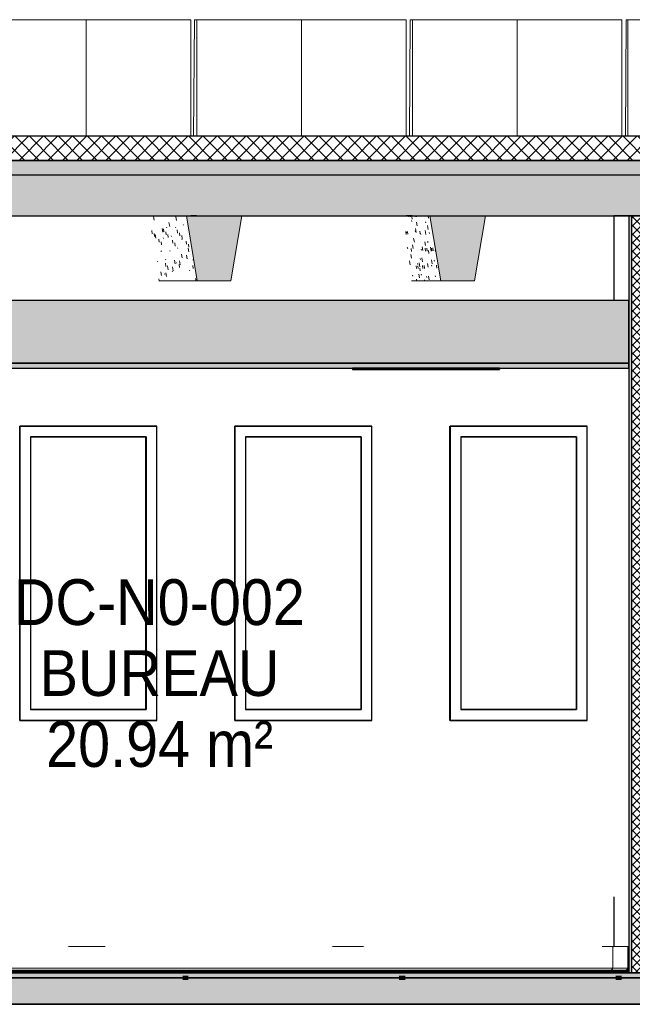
# Model space of a CAD drawing. Header units: centimetres. Extents: x -2631 to 9172, y -3616 to 502.
# Tile 25 of 36: x 3746 to 4000, y -13 to 396. Entities that reach past the tile are written whole.
import ezdxf

# ---------------------------------------------------------------- set-up
doc = ezdxf.new("R2010")
doc.units = ezdxf.units.CM
doc.linetypes.add('Tiret_2_', pattern=[0.25, 0.125, -0.125])
for name, color, linetype, lineweight in [('0-1', 7, 'Continuous', 5), ('HACHURE_C-3', 7, 'Continuous', 18), ('MUR', 7, 'Continuous', 25), ('MUR_C', 7, 'Continuous', 25), ('OSSATURE', 7, 'Continuous', 18), ('OSSATURE-2', 7, 'Continuous', 25), ('PLAF', 7, 'Continuous', 25), ('SERRU-traverse', 7, 'Continuous', 18), ('SOL', 7, 'Continuous', 25), ('SOL_C', 7, 'Continuous', 25), ('TOIT_C', 7, 'Continuous', 25)]:
    doc.layers.add(name, color=color, linetype=linetype, lineweight=lineweight)
for name, color, linetype, lineweight, true_color in [('A-FLOR-PATT-1', 7, 'Continuous', 25, 0x616161), ('A-FLOR-PATT-2', 7, 'Continuous', 18, 0x787878), ('A-FLOR-PATT-3', 7, 'Continuous', 25, 0x787878), ('A-ROOF-PATT-1', 9, 'Continuous', 5, 0x808080), ('ANNOTATIONS-2', 4, 'Tiret_2_', 100, 0x00ffff), ('ETIQUETTE-1', 9, 'Continuous', 30, 0x808080), ('HACHURE_C-1', 7, 'Continuous', 5, 0xdadada), ('MENUISERIES-1', 9, 'Continuous', 18, 0x808080), ('MENUISERIES-2', 9, 'Continuous', 25, 0x808080), ('MENUISERIES-3', 7, 'Continuous', 25, 0x5c63b1), ('MOBILIER-2', 7, 'Continuous', 25, 0x7f7f7f), ('OSSATURE-3', 9, 'Continuous', 5, 0x808080), ('OSSATURE-4', 9, 'Continuous', 18, 0x808080), ('OSSATURE_C-1', 9, 'Continuous', 18, 0x808080), ('PLAF-1', 7, 'Continuous', 25, 0xffcd9b), ('PLAF-2', 7, 'Continuous', 25, 0x2ccfd3), ('PLAF_C-1', 7, 'Continuous', 25, 0xffcd9b), ('PLAF_C-2', 7, 'Continuous', 25, 0x2ccfd3), ('SERRU-1', 9, 'Continuous', 18, 0x808080), ('TOIT-1', 9, 'Continuous', 25, 0x808080), ('TOIT_C-1', 9, 'Continuous', 25, 0x808080), ('Z-1', 9, 'Continuous', 18, 0x808080)]:
    doc.layers.add(name, color=color, linetype=linetype, lineweight=lineweight, true_color=true_color)
doc.styles.add('Arial', font='arial.ttf', dxfattribs={"width": 0.9, "height": 19})

# ---------------------------------------------------------------- blocks, each defined once
blk = doc.blocks.new('XXX_VIDE FENETRE - 550-V30-Coupe AA_Lot 05_Isolation plafond')
at = {"layer": 'MENUISERIES-2'}
for p, q in [((-1052.81, 226.98), (-996.29, 226.98)), ((-1052.81, 226.98), (-996.29, 226.98)), ((-1052.75, 226.98), (-1052.81, 226.98)), ((-995.87, 226.98), (-1052.75, 226.98)), ((-1052.75, 226.98), (-1052.75, 104.81)), ((-996.84, 226.98), (-996.29, 226.98)), ((-996.29, 226.98), (-995.9, 226.98)), ((-995.87, 104.81), (-995.87, 226.98)), ((-1048.26, 222.48), (-1048.26, 109.31)), ((-1000.78, 222.48), (-1048.26, 222.48)), ((-1048.26, 222.48), (-1000.36, 222.48)), ((-1000.36, 222.48), (-1000.78, 222.48)), ((-1000.36, 222.48), (-1000.36, 109.31)), ((-1048.26, 109.31), (-1000.36, 109.31)), ((-1000.78, 109.31), (-1048.26, 109.31)), ((-1000.36, 109.31), (-1000.78, 109.31)), ((-1052.81, 104.81), (-1025.37, 104.81)), ((-996.29, 104.81), (-1052.81, 104.81)), ((-1052.81, 104.81), (-1052.75, 104.81)), ((-996.29, 104.81), (-1052.81, 104.81)), ((-1052.75, 104.81), (-995.87, 104.81)), ((-996.93, 104.81), (-996.29, 104.81)), ((-996.29, 104.81), (-995.9, 104.81))]:
    blk.add_line(p, q, dxfattribs=at)
at = {"layer": 'MENUISERIES-3'}
for p, q in [((-1000.66, 222.48), (-1048.26, 222.48)), ((-1048.26, 222.48), (-1000.56, 222.48)), ((-1000.56, 222.48), (-1000.66, 222.48)), ((-1000.56, 222.48), (-1000.56, 109.31)), ((-1000.56, 109.31), (-1048.26, 109.31)), ((-1048.26, 109.31), (-1000.66, 109.31)), ((-1000.66, 109.31), (-1000.56, 109.31))]:
    blk.add_line(p, q, dxfattribs=at)
blk = doc.blocks.new('XXX_VIDE FENETRE - 550-V31-Coupe AA_Lot 05_Isolation plafond')
at = {"layer": 'MENUISERIES-2'}
for p, q in [((-963.58, 226.98), (-906.95, 226.98)), ((-963.58, 226.98), (-906.95, 226.98)), ((-906.62, 226.98), (-963.54, 226.98)), ((-963.54, 226.98), (-963.54, 104.81)), ((-907.4, 226.98), (-906.95, 226.98)), ((-906.95, 226.98), (-906.65, 226.98)), ((-906.62, 104.81), (-906.62, 226.98)), ((-959.05, 222.48), (-959.05, 109.31)), ((-911.45, 222.48), (-959.05, 222.48)), ((-959.05, 222.48), (-911.11, 222.48)), ((-911.11, 222.48), (-911.45, 222.48)), ((-911.11, 222.48), (-911.11, 109.31)), ((-959.05, 109.31), (-911.11, 109.31)), ((-911.45, 109.31), (-959.05, 109.31)), ((-911.11, 109.31), (-911.45, 109.31)), ((-906.95, 104.81), (-963.58, 104.81)), ((-906.95, 104.81), (-963.58, 104.81)), ((-963.54, 104.81), (-906.62, 104.81)), ((-963.38, 104.81), (-908.45, 104.81)), ((-907.46, 104.81), (-906.95, 104.81)), ((-906.95, 104.81), (-906.65, 104.81))]:
    blk.add_line(p, q, dxfattribs=at)
at = {"layer": 'MENUISERIES-3'}
for p, q in [((-911.35, 222.48), (-959.05, 222.48)), ((-959.05, 222.48), (-911.27, 222.48)), ((-911.27, 222.48), (-911.35, 222.48)), ((-911.27, 222.48), (-911.27, 109.31)), ((-911.27, 109.31), (-959.05, 109.31)), ((-959.05, 109.31), (-911.35, 109.31)), ((-911.35, 109.31), (-911.27, 109.31))]:
    blk.add_line(p, q, dxfattribs=at)
blk = doc.blocks.new('XXX_VIDE FENETRE - 550-V32-Coupe AA_Lot 05_Isolation plafond')
at = {"layer": 'MENUISERIES-2'}
for p, q in [((-874.22, 226.98), (-817.53, 226.98)), ((-874.22, 226.98), (-817.53, 226.98)), ((-817.24, 226.98), (-874.18, 226.98)), ((-874.18, 226.98), (-874.18, 104.81)), ((-817.97, 226.98), (-817.53, 226.98)), ((-817.53, 226.98), (-817.27, 226.98)), ((-817.24, 104.81), (-817.24, 226.98)), ((-869.69, 222.48), (-869.69, 109.31)), ((-822.03, 222.48), (-869.69, 222.48)), ((-869.69, 222.48), (-821.73, 222.48)), ((-821.73, 222.48), (-822.03, 222.48)), ((-821.73, 222.48), (-821.73, 109.31)), ((-869.69, 109.31), (-821.73, 109.31)), ((-822.03, 109.31), (-869.69, 109.31)), ((-821.73, 109.31), (-822.03, 109.31)), ((-817.53, 104.81), (-874.22, 104.81)), ((-817.53, 104.81), (-874.22, 104.81)), ((-874.18, 104.81), (-817.24, 104.81)), ((-873.91, 104.81), (-818.97, 104.81)), ((-817.97, 104.81), (-817.53, 104.81)), ((-817.53, 104.81), (-817.27, 104.81))]:
    blk.add_line(p, q, dxfattribs=at)
at = {"layer": 'MENUISERIES-3'}
for p, q in [((-821.94, 222.48), (-869.69, 222.48)), ((-869.69, 222.48), (-821.88, 222.48)), ((-821.88, 222.48), (-821.94, 222.48)), ((-821.88, 222.48), (-821.88, 109.31)), ((-821.88, 109.31), (-869.69, 109.31)), ((-869.69, 109.31), (-821.94, 109.31)), ((-821.94, 109.31), (-821.88, 109.31))]:
    blk.add_line(p, q, dxfattribs=at)
blk = doc.blocks.new('Garde-corps - Garde-corps-505703-Coupe AA_Lot 05_Isolation plafond')
at = {"layer": 'SERRU-traverse'}
for p, q in [((-1233.91, 11), (-1233.91, 1.95)), ((-1233.61, 2.04), (-1233.61, 10.7)), ((-1139.76, 11), (-1126.81, 11)), ((-1032.55, 11), (-1017.33, 11)), ((-923, 11), (-910.11, 11)), ((-811.02, 11), (-806.26, 11)), ((-806.55, 2.04), (-806.55, 10.7)), ((-800.03, 11), (-806.26, 11)), ((-806.26, 11), (-800.03, 11)), ((-800.33, 10.7), (-800.33, 2.04)), ((-800.03, 1.95), (-800.03, 11)), ((-1233.91, 1.95), (-1233.21, 1)), ((-1232.56, 1), (-1233.91, 1)), ((-1233.21, 1), (-1233.91, 1)), ((-1233.91, 1), (-807.57, 1)), ((-1233.91, 1), (-806.94, 1)), ((-1232.9, 1.08), (-1233.61, 2.04)), ((-1233.61, 2.04), (-806.55, 2.04)), ((-1233.21, 1), (-1232.56, 1)), ((-1232.65, 1.11), (-1233.14, 1.11)), ((-1232.72, 1.08), (-1232.9, 1.08)), ((-1232.72, 1.08), (-1232.9, 1.08)), ((-1232.66, 1.11), (-807.48, 1.11)), ((-807.57, 1), (-801.38, 1)), ((-801.28, 1.11), (-807.48, 1.11)), ((-806.55, 2.04), (-800.33, 2.04)), ((-801.38, 1), (-800.72, 1)), ((-801.35, 1.08), (-801.04, 1.08)), ((-801.35, 1.08), (-801.21, 1.08)), ((-801.04, 1.08), (-801.21, 1.08)), ((-800.33, 2.04), (-801.04, 1.08)), ((-800.72, 1), (-800.03, 1.95))]:
    blk.add_line(p, q, dxfattribs=at)
at = {"layer": 'SERRU-traverse', "flags": 128}
for points in [[(-1233.61, 10.7), (-1233.62, 10.77), (-1233.64, 10.83), (-1233.67, 10.89), (-1233.72, 10.94), (-1233.78, 10.97), (-1233.84, 10.99), (-1233.91, 11)], [(-806.55, 10.7), (-806.54, 10.78), (-806.51, 10.85), (-806.47, 10.91), (-806.42, 10.95), (-806.37, 10.98), (-806.31, 11), (-806.26, 11)], [(-800.03, 11), (-800.09, 10.99), (-800.16, 10.97), (-800.21, 10.94), (-800.26, 10.89), (-800.3, 10.83), (-800.32, 10.77), (-800.33, 10.7)], [(-1232.56, 1), (-1232.56, 1.02), (-1232.56, 1.05), (-1232.57, 1.07), (-1232.59, 1.09), (-1232.61, 1.1), (-1232.63, 1.11), (-1232.66, 1.11), (-1232.68, 1.11), (-1232.7, 1.1), (-1232.72, 1.08)], [(-807.57, 1), (-807.57, 1.03), (-807.57, 1.06), (-807.55, 1.08), (-807.53, 1.1), (-807.51, 1.11), (-807.49, 1.11)], [(-807.23, 1.1), (-806.9, 1.56), (-806.55, 2.04)], [(-801.21, 1.08), (-801.23, 1.1), (-801.25, 1.11), (-801.28, 1.11), (-801.3, 1.11), (-801.33, 1.1), (-801.35, 1.09), (-801.36, 1.07), (-801.37, 1.05), (-801.38, 1.02), (-801.38, 1)]]:
    blk.add_lwpolyline(points, dxfattribs=at)
blk = doc.blocks.new('B02_ARC_rvt-2-Coupe AA_Lot 05_Isolation plafond')
at = {"layer": 'A-FLOR-PATT-1'}
blk.add_hatch(color=256, dxfattribs=at).paths.add_polyline_path([(-995.39, 0), (-800.03, 0), (-800.03, 0.8), (-1233.91, 0.8), (-1233.91, 0), (-1027.28, 0)])
at = {"layer": 'A-FLOR-PATT-2'}
h = blk.add_hatch(dxfattribs=at)
h.set_pattern_fill('FP_128', color=256, style=0, pattern_type=2)
h.set_pattern_definition([(45, (-3.562, -172.5), (-3.005204, 3.005204), []), (135, (-3.562, -172.5), (-3.005204, -3.005204), [])])
h.paths.add_polyline_path([(-541.11, 337.21), (-541.11, 347.21), (-2122.25, 347.21), (-2122.25, 337.21), (-550.52, 337.21)])
h = blk.add_hatch(dxfattribs=at)
h.set_pattern_fill('FP_127', color=256, style=0, pattern_type=2)
h.set_pattern_definition([(45, (-0.387, -172.5), (-4.490128, 4.490128), [3.175, -3.175])])
h.paths.add_polyline_path([(-644.63, -2), (1594.47, -2), (1594.47, 0), (-2122.25, 0), (-2122.25, -2), (-676.52, -2)])
at = {"layer": 'HACHURE_C-1'}
blk.add_hatch(color=256, dxfattribs=at).paths.add_polyline_path([(-798.78, 0), (-798.78, 314.21), (-800.03, 314.21), (-800.03, 0)])
at = {"layer": 'HACHURE_C-3'}
h = blk.add_hatch(dxfattribs=at)
h.set_pattern_fill('FP_126', color=256, style=0, pattern_type=2)
h.set_pattern_definition([(45, (-3.562, -172.5), (-1.767767, 1.767767), []), (135, (-3.562, -172.5), (-1.767767, -1.767767), [])])
h.paths.add_polyline_path([(-796.1, 0), (-791.77, 0), (-791.77, 314.21), (-798.78, 314.21), (-798.78, 0)])
at = {"layer": 'PLAF-1'}
blk.add_hatch(color=256, dxfattribs=at).paths.add_polyline_path([(-804.07, 251), (-800.03, 251), (-800.03, 253), (-1233.91, 253), (-1233.91, 251), (-867.84, 251)])
at = {"layer": 'PLAF-2'}
blk.add_hatch(color=256, dxfattribs=at).paths.add_polyline_path([(-1233.91, 253), (-800.03, 253), (-800.03, 279), (-1233.91, 279), (-1233.91, 267.7)])
at = {"layer": 'MUR'}
for p, q in [((-979.36, 314.21), (-981.83, 314.21)), ((-889.9, 314.21), (-892.37, 314.21)), ((-800.03, 314.21), (-806.26, 314.21)), ((-806.26, 314.21), (-806.26, 279)), ((-800.41, 314.21), (-802.9, 314.21)), ((-1052.81, 226.98), (-995.9, 226.98)), ((-1052.81, 104.81), (-1052.81, 226.98)), ((-996.84, 226.98), (-995.9, 226.98)), ((-963.58, 226.98), (-906.65, 226.98)), ((-963.58, 104.81), (-963.58, 226.98)), ((-907.45, 226.98), (-906.65, 226.98)), ((-874.22, 226.98), (-817.27, 226.98)), ((-874.22, 104.81), (-874.22, 226.98)), ((-817.97, 226.98), (-817.27, 226.98)), ((-995.9, 104.81), (-1052.81, 104.81)), ((-1052.81, 104.81), (-996.91, 104.81)), ((-995.9, 104.81), (-996.91, 104.81)), ((-906.65, 104.81), (-963.58, 104.81)), ((-963.38, 104.81), (-907.45, 104.81)), ((-906.65, 104.81), (-907.45, 104.81)), ((-817.27, 104.81), (-874.22, 104.81)), ((-873.91, 104.81), (-817.97, 104.81)), ((-817.27, 104.81), (-817.97, 104.81)), ((-806.26, 31.57), (-806.26, 11)), ((-880.05, 0), (-788.13, 0)), ((-806.26, 0), (-800.03, 0))]:
    blk.add_line(p, q, dxfattribs=at)
at = {"layer": 'MUR', "flags": 128}
for points in [[(-1243.5, 314.21), (-1134.26, 314.21), (-1024.97, 314.21), (-915.64, 314.21), (-806.26, 314.21)], [(-806.26, 0), (-915.64, 0), (-1024.97, 0), (-1134.26, 0), (-1243.5, 0)], [(-1142.23, 0), (-1021.39, 0), (-896.08, 0), (-891.4, 0)]]:
    blk.add_lwpolyline(points, dxfattribs=at)
at = {"layer": 'MUR_C'}
for p, q in [((-800.03, 314.21), (-800.03, 0)), ((-790.52, 314.21), (-800.03, 314.21)), ((-798.78, 0), (-798.78, 314.21)), ((-800.03, 0), (-790.52, 0))]:
    blk.add_line(p, q, dxfattribs=at)
at = {"layer": 'PLAF'}
for p, q in [((-806.26, 279), (-1233.91, 279)), ((-913.49, 253), (-1094.71, 253)), ((-1094.71, 253), (-913.49, 253)), ((-1094.71, 251), (-913.49, 251)), ((-807.57, 253), (-854.77, 253)), ((-854.77, 253), (-807.57, 253)), ((-854.77, 251), (-807.62, 251))]:
    blk.add_line(p, q, dxfattribs=at)
at = {"layer": 'PLAF_C-1'}
for p, q in [((-800.03, 253), (-1233.91, 253)), ((-1233.91, 251), (-800.03, 251)), ((-800.03, 251), (-800.03, 253))]:
    blk.add_line(p, q, dxfattribs=at)
at = {"layer": 'PLAF_C-2'}
for p, q in [((-800.03, 279), (-1233.91, 279)), ((-800.03, 253), (-800.03, 279)), ((-1233.91, 253), (-800.03, 253))]:
    blk.add_line(p, q, dxfattribs=at)
at = {"layer": 'SOL'}
for p, q in [((-979.27, 347.21), (-981.83, 347.21)), ((-889.82, 347.21), (-892.38, 347.21)), ((-800.34, 347.21), (-802.9, 347.21)), ((-981.83, 337.21), (-979.27, 337.21)), ((-892.38, 337.21), (-889.82, 337.21)), ((-802.9, 337.21), (-800.34, 337.21)), ((-1243.5, 0), (-806.26, 0)), ((-970.55, 1), (-1233.91, 1)), ((-970.51, 0.8), (-1233.91, 0.8)), ((-1233.91, 0.8), (-970.51, 0.8)), ((-980.86, 0), (-1231.6, 0)), ((-806.26, 0.8), (-970.26, 0.8)), ((-970.26, 0.8), (-806.26, 0.8)), ((-806.26, 1), (-970.25, 1)), ((-712.4, 0), (-963.51, 0)), ((-2137.99, -2), (-69.28, -2))]:
    blk.add_line(p, q, dxfattribs=at)
at = {"layer": 'SOL_C'}
for p, q in [((-550.52, 347.21), (-2122.25, 347.21)), ((-2122.25, 337.21), (-541.11, 337.21)), ((1594.47, 0), (-2122.25, 0)), ((-800.03, 1), (-1233.91, 1)), ((-800.03, 0.8), (-1233.91, 0.8)), ((-1233.91, 0.8), (-800.03, 0.8)), ((-1233.91, 0), (-800.03, 0)), ((-800.03, 0.8), (-800.03, 1)), ((-800.03, 0), (-800.03, 0.8)), ((-2122.25, -2), (1594.47, -2))]:
    blk.add_line(p, q, dxfattribs=at)
at = {"layer": 'MENUISERIES-1'}
for name in ['XXX_VIDE FENETRE - 550-V30-Coupe AA_Lot 05_Isolation plafond', 'XXX_VIDE FENETRE - 550-V31-Coupe AA_Lot 05_Isolation plafond', 'XXX_VIDE FENETRE - 550-V32-Coupe AA_Lot 05_Isolation plafond']:
    blk.add_blockref(name, (0, 0), dxfattribs=at)
at = {"layer": 'SERRU-1'}
blk.add_blockref('Garde-corps - Garde-corps-505703-Coupe AA_Lot 05_Isolation plafond', (0, 0), dxfattribs=at)
blk = doc.blocks.new('20_MUR PREFA_01 - Type 1-V65-Coupe AA_Lot 05_Isolation plafond')
at = {"layer": 'Z-1'}
for p, q in [((-847.28, 395.59), (-846.35, 395.59)), ((-846.35, 395.59), (-846.35, 347.21))]:
    blk.add_line(p, q, dxfattribs=at)
blk = doc.blocks.new('20_MUR PREFA_01 - Type 1-V66-Coupe AA_Lot 05_Isolation plafond')
at = {"layer": 'Z-1'}
for p, q in [((-936.88, 395.59), (-935.81, 395.59)), ((-935.81, 395.59), (-935.81, 347.21))]:
    blk.add_line(p, q, dxfattribs=at)
blk = doc.blocks.new('20_MUR PREFA_01 - Type 1-V67-Coupe AA_Lot 05_Isolation plafond')
at = {"layer": 'Z-1'}
for p, q in [((-1026.45, 395.59), (-1025.25, 395.59)), ((-1025.25, 395.59), (-1025.25, 347.21))]:
    blk.add_line(p, q, dxfattribs=at)
blk = doc.blocks.new('B02_DC_STR_rvt-2-Coupe AA_Lot 05_Isolation plafond')
at = {"layer": 'A-FLOR-PATT-3'}
blk.add_hatch(color=256, dxfattribs=at).paths.add_polyline_path([(-2156.27, -13), (1660.55, -13), (1660.55, -8.88), (1647.97, -8.88), (1647.97, -2), (-2175.78, -2), (-2175.78, -8.88), (-2188.37, -8.88), (-2188.37, -13), (-2175.78, -13)])
at = {"layer": 'A-ROOF-PATT-1'}
blk.add_hatch(color=256, dxfattribs=at).paths.add_polyline_path([(-2120.16, 314.21), (-586.99, 314.21), (-587.16, 315.21), (-564.15, 315.21), (-564.32, 314.21), (-485.99, 314.21), (-486.32, 316.21), (-463.32, 316.21), (-463.65, 314.21), (-389.29, 314.21), (-389.63, 316.21), (-366.62, 316.21), (-366.95, 314.21), (-288.7, 314.21), (-289.03, 316.21), (-266.03, 316.21), (-266.36, 314.21), (-191.25, 314.21), (-191.58, 316.21), (-168.58, 316.21), (-168.91, 314.21), (-90.3, 314.21), (-90.8, 317.21), (-67.8, 317.21), (-68.3, 314.21), (6.12, 314.21), (5.79, 316.21), (28.79, 316.21), (28.46, 314.21), (107.97, 314.21), (107.63, 316.21), (130.64, 316.21), (130.31, 314.21), (204.42, 314.21), (204.09, 316.21), (227.1, 316.21), (226.76, 314.21), (307.78, 314.21), (307.44, 316.21), (330.47, 316.21), (330.13, 314.21), (405.56, 314.21), (405.22, 316.21), (428.25, 316.21), (427.91, 314.21), (507.27, 314.21), (506.93, 316.21), (529.97, 316.21), (529.64, 314.21), (604.57, 314.21), (604.24, 316.21), (627.28, 316.21), (626.95, 314.21), (706.47, 314.21), (706.13, 316.21), (729.2, 316.21), (728.87, 314.21), (803.39, 314.21), (803.06, 316.21), (826.13, 316.21), (825.79, 314.21), (906.9, 314.21), (906.57, 316.21), (929.67, 316.21), (929.33, 314.21), (1004, 314.21), (1003.67, 316.21), (1026.77, 316.21), (1026.43, 314.21), (1108.65, 314.21), (1108.32, 316.21), (1131.45, 316.21), (1131.12, 314.21), (1206.57, 314.21), (1206.23, 316.21), (1229.37, 316.21), (1229.03, 314.21), (1310.51, 314.21), (1310.17, 316.21), (1333.36, 316.21), (1333.02, 314.21), (1408.63, 314.21), (1408.29, 316.21), (1431.48, 316.21), (1431.14, 314.21), (1506.06, 314.21), (1505.73, 316.21), (1528.91, 316.21), (1528.58, 314.21), (1591.63, 314.21), (1591.63, 331.21), (-2120.16, 331.21), (-2120.16, 318.31)])
at = {"layer": 'OSSATURE'}
h = blk.add_hatch(dxfattribs=at)
h.set_pattern_fill('FP_140', color=256, style=0, pattern_type=2)
h.set_pattern_definition([(280.733, (-874.796, -317.979), (8.4012582, -40.8164681), [1.577, -27.09, 1.577, -179.981]), (280.733, (-874.796, -317.979), (8.4012582, -40.8164681), [-30.244, -27.09, 1.577, -55.757, -95.557]), (280.733, (-874.796, -317.979), (8.4012582, -40.8164681), [-114.668, 1.577, -27.09, 1.577, -65.313]), (280.733, (-874.796, -317.979), (8.4012582, -40.8164681), [-144.912, -17.535, 1.577, -46.202]), (96.566, (-872.126, -330.309), (-3.6110939, 24.3608678), [1.284, -22.061, 1.284, -146.565]), (96.566, (-872.126, -330.309), (-3.6110939, 24.3608678), [-24.629, -22.061, 1.284, -45.405, -77.815]), (96.566, (-872.126, -330.309), (-3.6110939, 24.3608678), [-93.378, 1.284, -22.061, 1.284, -53.187]), (96.566, (-872.126, -330.309), (-3.6110939, 24.3608678), [-118.007, -14.279, 1.284, -37.624]), (118.221, (-871.237, -327.991), (-10.943658, 13.379443), [0.31048, -5.335, 0.31048, -35.442]), (118.221, (-871.237, -327.991), (-10.943658, 13.379443), [-5.956, -5.335, 0.31048, -10.98, -18.817]), (118.221, (-871.237, -327.991), (-10.943658, 13.379443), [-22.58, 0.31048, -5.335, 0.31048, -12.861]), (118.221, (-871.237, -327.991), (-10.943658, 13.379443), [-28.536, -3.453, 0.31048, -9.098])])
h.paths.add_polyline_path([(-979.13, 287.21), (-983.64, 314.21), (-999.5, 314.21), (-995, 287.21)])
h = blk.add_hatch(dxfattribs=at)
h.set_pattern_fill('FP_141', color=256, style=0, pattern_type=2)
h.set_pattern_definition([(280.17, (-778.168, -301.736), (7.8617506, -41.139227), [1.619, -27.809, 1.619, -184.755]), (280.17, (-778.168, -301.736), (7.8617506, -41.139227), [-31.046, -27.809, 1.619, -57.236, -98.091]), (280.17, (-778.168, -301.736), (7.8617506, -41.139227), [-117.71, 1.619, -27.809, 1.619, -67.045]), (280.17, (-778.168, -301.736), (7.8617506, -41.139227), [-148.755, -18, 1.619, -47.427]), (96.902, (-775.57, -314.875), (-3.24590866, 21.44232366), [1.189, -20.429, 1.189, -135.728]), (96.902, (-775.57, -314.875), (-3.24590866, 21.44232366), [-22.807, -20.429, 1.189, -42.048, -72.061]), (96.902, (-775.57, -314.875), (-3.24590866, 21.44232366), [-86.474, 1.189, -20.429, 1.189, -49.254]), (96.902, (-775.57, -314.875), (-3.24590866, 21.44232366), [-109.281, -13.223, 1.189, -34.842]), (109.098, (-774.704, -314.33), (-8.2860804, 18.5583658), [0.43672, -7.504, 0.43672, -49.852]), (109.098, (-774.704, -314.33), (-8.2860804, 18.5583658), [-8.377, -7.504, 0.43672, -15.444, -26.468]), (109.098, (-774.704, -314.33), (-8.2860804, 18.5583658), [-31.761, 0.43672, -7.504, 0.43672, -18.091]), (109.098, (-774.704, -314.33), (-8.2860804, 18.5583658), [-40.138, -4.857, 0.43672, -12.797])])
h.paths.add_polyline_path([(-890.11, 287.21), (-878.05, 287.21), (-882.55, 314.21), (-894.6, 314.21), (-892.48, 301.44)])
at = {"layer": 'OSSATURE-3'}
for points in [[(-965.11, 287.21), (-960.6, 314.21), (-983.64, 314.21), (-979.13, 287.21)], [(-864.03, 287.21), (-859.53, 314.21), (-882.55, 314.21), (-878.05, 287.21), (-867.84, 287.21)]]:
    blk.add_hatch(color=256, dxfattribs=at).paths.add_polyline_path(points)
at = {"layer": 'TOIT-1'}
blk.add_hatch(color=256, dxfattribs=at).paths.add_polyline_path([(-102.56, 331.21), (1591.63, 331.21), (1591.63, 337.21), (-2120.16, 337.21), (-2120.16, 331.21), (-166.33, 331.21)])
at = {"layer": 'ANNOTATIONS-2'}
for p, q in [((-985.06, -2), (-982.67, -2)), ((-895.24, -2), (-892.78, -2)), ((-805.39, -2), (-802.86, -2))]:
    blk.add_line(p, q, dxfattribs=at)
at = {"layer": 'MUR'}
for p, q in [((-2150.81, -13), (1649.68, -13)), ((1645.3, -13), (-2146.43, -13))]:
    blk.add_line(p, q, dxfattribs=at)
at = {"layer": 'OSSATURE-4'}
for p, q in [((-983.02, 395.59), (-1069.88, 395.59)), ((-981.82, 395.59), (-1068.68, 395.59)), ((-983.02, 395.59), (-981.82, 395.59)), ((-981.82, 395.59), (-981.82, 347.21)), ((-980.32, 395.59), (-980.64, 347.21)), ((-979.26, 395.59), (-980.32, 395.59)), ((-893.43, 395.59), (-980.32, 395.59)), ((-979.26, 347.21), (-979.26, 395.59)), ((-892.37, 395.59), (-979.26, 395.59)), ((-893.43, 395.59), (-892.37, 395.59)), ((-892.37, 395.59), (-892.37, 347.21)), ((-890.74, 395.59), (-891.01, 347.21)), ((-889.81, 395.59), (-890.74, 395.59)), ((-803.82, 395.59), (-890.74, 395.59)), ((-889.81, 347.21), (-889.81, 395.59)), ((-802.89, 395.59), (-889.81, 395.59)), ((-803.82, 395.59), (-802.89, 395.59)), ((-802.89, 395.59), (-802.89, 347.21)), ((-801.12, 395.59), (-801.35, 347.21)), ((-800.33, 395.59), (-801.12, 395.59)), ((-714.18, 395.59), (-801.12, 395.59)), ((-800.33, 347.21), (-800.33, 395.59)), ((-713.39, 395.59), (-800.33, 395.59)), ((-983.64, 314.21), (-1000.36, 314.21)), ((-960.6, 314.21), (-983.64, 314.21)), ((-882.55, 314.21), (-895.25, 314.21)), ((-859.53, 314.21), (-882.55, 314.21)), ((-995, 287.21), (-979.13, 287.21)), ((-890.11, 287.21), (-878.05, 287.21)), ((-997.91, -2), (-980.44, -2)), ((-997.91, -2), (-993.32, -2)), ((-984.19, -2), (-985.05, -2)), ((-984.19, -2), (-980.86, -2)), ((-982.69, -2), (-984.19, -2)), ((-980.44, -2), (-984.19, -2)), ((-980.86, -2), (-963.38, -2)), ((-973.85, -2), (-963.38, -2)), ((-908.45, -2), (-890.97, -2)), ((-908.45, -2), (-903.5, -2)), ((-894.3, -2), (-895.23, -2)), ((-890.97, -2), (-894.3, -2)), ((-894.29, -2), (-891.4, -2)), ((-892.79, -2), (-894.29, -2)), ((-891.4, -2), (-873.91, -2)), ((-884.03, -2), (-873.91, -2)), ((-818.97, -2), (-801.48, -2)), ((-818.97, -2), (-813.66, -2)), ((-804.38, -2), (-805.39, -2)), ((-801.48, -2), (-804.38, -2)), ((-804.37, -2), (-801.91, -2)), ((-802.87, -2), (-804.37, -2)), ((-801.91, -2), (-784.42, -2))]:
    blk.add_line(p, q, dxfattribs=at)
at = {"layer": 'OSSATURE_C-1'}
for p, q in [((-983.64, 314.21), (-979.13, 287.21)), ((-965.11, 287.21), (-960.6, 314.21)), ((-882.55, 314.21), (-878.05, 287.21)), ((-864.03, 287.21), (-859.53, 314.21)), ((-979.13, 287.21), (-965.11, 287.21)), ((-878.05, 287.21), (-864.03, 287.21))]:
    blk.add_line(p, q, dxfattribs=at)
at = {"layer": 'SOL'}
for p, q in [((-984.16, -2), (-985.05, -2)), ((-982.67, -2), (-984.16, -2)), ((-894.27, -2), (-895.23, -2)), ((-892.78, -2), (-894.27, -2)), ((-804.36, -2), (-805.39, -2)), ((-802.86, -2), (-804.36, -2)), ((-2219.04, -13), (1690.2, -13))]:
    blk.add_line(p, q, dxfattribs=at)
at = {"layer": 'SOL_C'}
for p, q in [((1647.97, -2), (-2175.78, -2)), ((-2123.96, -13), (1590.97, -13))]:
    blk.add_line(p, q, dxfattribs=at)
at = {"layer": 'TOIT-1'}
for p, q in [((-979.42, 337.21), (-981.82, 337.21)), ((-889.95, 337.21), (-892.38, 337.21)), ((-800.45, 337.21), (-802.9, 337.21)), ((-983.64, 314.21), (-960.6, 314.21)), ((-981.82, 314.21), (-979.42, 314.21)), ((-892.38, 314.21), (-889.95, 314.21)), ((-882.55, 314.21), (-859.53, 314.21)), ((-802.9, 314.21), (-800.45, 314.21))]:
    blk.add_line(p, q, dxfattribs=at)
at = {"layer": 'TOIT_C'}
blk.add_line((-2120.16, 331.21), (1591.63, 331.21), dxfattribs=at)
at = {"layer": 'TOIT_C-1'}
for p, q in [((1591.63, 337.21), (-2120.16, 337.21)), ((-1057.55, 314.21), (-983.64, 314.21)), ((-960.6, 314.21), (-882.55, 314.21)), ((-859.53, 314.21), (-785.33, 314.21))]:
    blk.add_line(p, q, dxfattribs=at)
at = {"layer": 'OSSATURE-2'}
for name in ['20_MUR PREFA_01 - Type 1-V67-Coupe AA_Lot 05_Isolation plafond', '20_MUR PREFA_01 - Type 1-V66-Coupe AA_Lot 05_Isolation plafond', '20_MUR PREFA_01 - Type 1-V65-Coupe AA_Lot 05_Isolation plafond']:
    blk.add_blockref(name, (0, 0), dxfattribs=at)
blk = doc.blocks.new('604_DALLE LED 600x600MM - 26W 4000K 3600lm-V80-Coupe AA_Lot 05_Isolation plafond')
at = {"layer": 'MOBILIER-2'}
for p, q in [((-1153.43, 251), (-1154.6, 251)), ((-1154.6, 251), (-1153.21, 251)), ((-1154.6, 251), (-1154.6, 250.5)), ((-1153.21, 250.5), (-1154.6, 250.5)), ((-1154.6, 250.5), (-1094.92, 250.5)), ((-1152.09, 251), (-1153.43, 251)), ((-1096.04, 250.5), (-1153.43, 250.5)), ((-1152.09, 250.5), (-1153.43, 250.5)), ((-1096.04, 250.5), (-1153.43, 250.5)), ((-1153.43, 250.5), (-1152.09, 250.5)), ((-1153.21, 251), (-1093.53, 251)), ((-1153.21, 251), (-1153.21, 250.5)), ((-1093.53, 250.5), (-1153.21, 250.5)), ((-1094.7, 251), (-1152.09, 251)), ((-1152.09, 250.5), (-1094.7, 250.5)), ((-1152.09, 250.5), (-1094.7, 250.5)), ((-1094.7, 250.5), (-1096.04, 250.5)), ((-1094.7, 250.5), (-1096.04, 250.5)), ((-1094.92, 250.5), (-1093.53, 250.5)), ((-1093.53, 251), (-1094.7, 251)), ((-1093.53, 251), (-1093.53, 250.5))]:
    blk.add_line(p, q, dxfattribs=at)
blk = doc.blocks.new('B02_ELE_rvt-1-Coupe AA_Lot 05_Isolation plafond')
at = {"layer": 'MOBILIER-2'}
blk.add_blockref('604_DALLE LED 600x600MM - 26W 4000K 3600lm-V80-Coupe AA_Lot 05_Isolation plafond', (239.93, 0), dxfattribs=at)

msp = doc.modelspace()

# ---------------------------------------------------------------- block references
at = {"layer": '0-1'}
for name in ['B02_DC_STR_rvt-2-Coupe AA_Lot 05_Isolation plafond', 'B02_ARC_rvt-2-Coupe AA_Lot 05_Isolation plafond', 'B02_ELE_rvt-1-Coupe AA_Lot 05_Isolation plafond']:
    msp.add_blockref(name, (4798.856, 0), dxfattribs=at)

# ---------------------------------------------------------------- texts
at = {"layer": 'ETIQUETTE-1', "char_height": 19, "attachment_point": 1, "style": 'Arial'}
for s, insert, width in [('DC-N0-002', (3743.611, 163.395), 145.74679), ('BUREAU', (3754.327, 133.96), 120.13287), ('20.94 m²', (3757.005, 104.525), 113.27844)]:
    msp.add_mtext(s, dxfattribs=dict(at, insert=insert, width=width))

doc.saveas('drawing.dxf')
